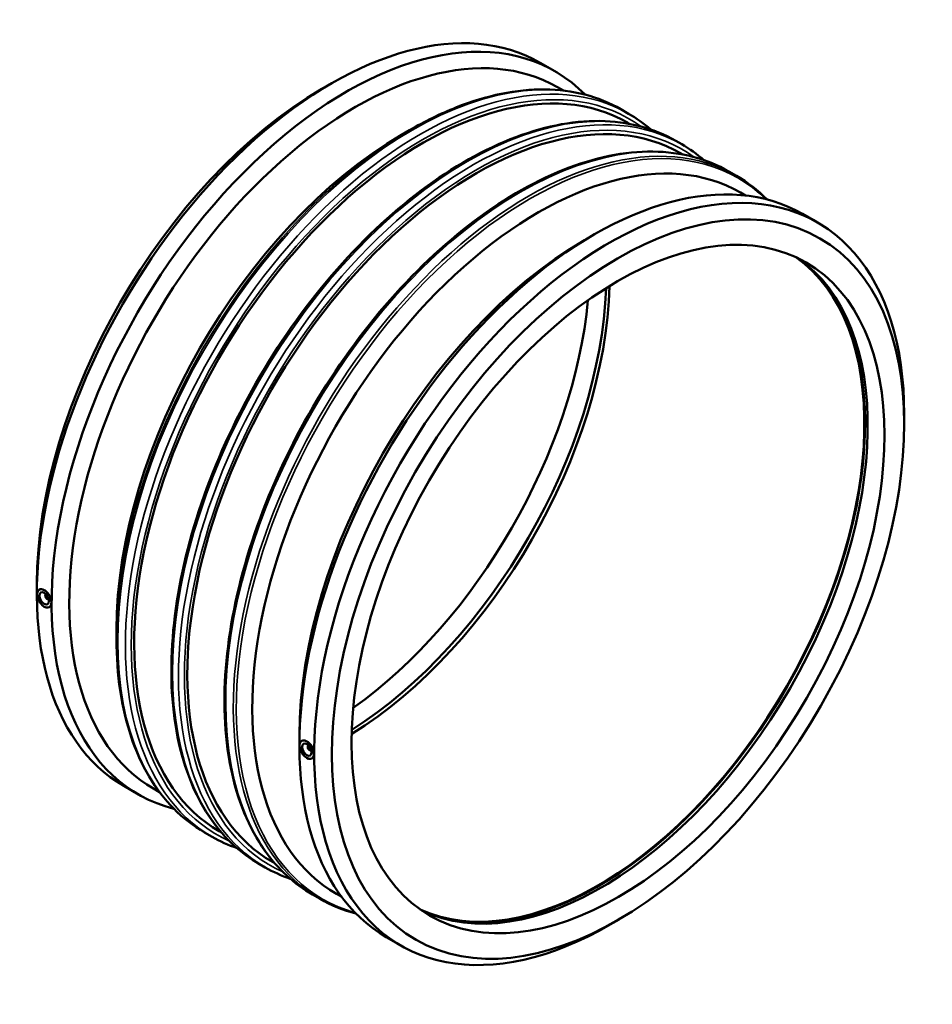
# Model space of a CAD drawing. Header units: millimetres. Extents: x -691 to 1794, y -2121 to 2289.
# Tile 7 of 7: x 1116 to 1794, y 1551 to 2282. Entities that reach past the tile are written whole.
import ezdxf

# ---------------------------------------------------------------- set-up
doc = ezdxf.new("R2010")
doc.units = ezdxf.units.MM
doc.layers.add('Visible (ANSI)', color=7, linetype='Continuous', lineweight=50)
doc.layers.add('Visible Narrow (ANSI)', color=7, linetype='Continuous', lineweight=35)

msp = doc.modelspace()

# ---------------------------------------------------------------- linework, layer by layer
at = {"layer": 'Visible (ANSI)'}
for p, q in [((1502.961, 2250.15), (1513.922, 2243.838)), ((1340.863, 2230.657), (1347.414, 2234.458)), ((1515.857, 2231.992), (1520.295, 2229.436)), ((1563.054, 2215.545), (1568.722, 2212.281)), ((1567.82, 2205.645), (1569.496, 2204.681)), ((1400.048, 2196.575), (1405.959, 2200.005)), ((1603.795, 2192.084), (1608.179, 2189.559)), ((1607.277, 2182.924), (1608.953, 2181.959)), ((1643.251, 2169.362), (1648.92, 2166.098)), ((1651.763, 2153.729), (1655.657, 2151.486)), ((1698.052, 2137.804), (1709.012, 2131.493)), ((1535.954, 2118.312), (1542.504, 2122.113)), ((1773.515, 1981.509), (1773.515, 1989.083)), ((1129.058, 1862.852), (1129.058, 1855.278)), ((1130.796, 1858.622), (1130.828, 1858.64)), ((1135.836, 1855.178), (1135.662, 1855.077)), ((1137.832, 1851.711), (1137.658, 1851.611)), ((1138.281, 1845.623), (1138.313, 1845.642)), ((1188.243, 1828.77), (1188.243, 1821.935)), ((1324.149, 1750.507), (1324.149, 1742.933)), ((1325.919, 1746.295), (1325.886, 1746.277)), ((1330.752, 1742.732), (1330.927, 1742.832)), ((1332.749, 1739.266), (1332.923, 1739.366)), ((1333.404, 1733.296), (1333.372, 1733.278)), ((1193.561, 1712.868), (1204.522, 1706.557)), ((1215.739, 1710.829), (1220.177, 1708.273)), ((1253.654, 1678.263), (1259.322, 1674.999)), ((1264.608, 1679.109), (1266.284, 1678.144)), ((1294.395, 1654.802), (1298.779, 1652.277)), ((1304.065, 1656.388), (1305.741, 1655.423)), ((1333.851, 1632.08), (1339.52, 1628.816)), ((1351.645, 1632.566), (1355.539, 1630.323)), ((1561.711, 1613.704), (1555.16, 1609.903)), ((1388.652, 1600.523), (1399.612, 1594.211))]:
    msp.add_line(p, q, dxfattribs=at)
for centre, major_axis, start_param, end_param in [((1348.261, 1981.509), (154.7, 268.641), 0, 3.1415927), ((1359.222, 1975.197), (154.7, 268.641), 6.1251121, 9.5828512), ((1365.798, 1971.41), (150.059, 260.582), 0, 3.1415927), ((1416.214, 1942.377), (151.606, 263.268), 0, 3.1415927), ((1455.671, 1919.656), (151.606, 263.268), 0, 3.1415927), ((1341.685, 1985.296), (-150.059, -260.582), 3.9289245, 5.4958534), ((1400.87, 1951.214), (-150.059, -260.582), 3.9289245, 5.4958534), ((1501.704, 1893.147), (150.059, 260.582), 0, 3.1415927), ((1543.352, 1869.164), (154.7, 268.641), 0, 3.1415927), ((1554.312, 1862.852), (154.7, 268.641), 5.4958534, 10.2121098), ((1536.776, 1872.951), (-150.059, -260.582), 3.9289245, 5.4958534), ((1545.929, 1867.68), (-139.729, -242.643), 0.0533481, 3.0882446), ((1548.422, 1866.244), (-139.729, -242.643), 0.0444503, 3.0971424), ((1545.929, 1867.68), (-140.103, -243.293), 0.1599339, 2.9816588), ((1356.645, 1976.681), (139.729, 242.643), 3.9570453, 5.4677326), ((1354.151, 1978.117), (139.729, 242.643), 3.9700999, 5.4546781), ((1341.685, 1985.296), (139.729, 242.643), 4.0384327, 5.3863452), ((1134.538, 1852.122), (-3.743, 6.499), 3.9289245, 7.0705172), ((1134.538, 1852.122), (3.743, -6.499), 3.9289245, 7.0705172), ((1136.66, 1853.344), (0.998, -1.733), 2.9593736, 6.4654043), ((1329.629, 1739.777), (-3.743, 6.499), 3.9289245, 7.0705172), ((1329.629, 1739.777), (3.743, -6.499), 3.9289245, 7.0705172), ((1331.751, 1740.999), (0.998, -1.733), 2.9593736, 6.4654043)]:
    msp.add_ellipse(centre, major_axis=major_axis, ratio=0.5780931, start_param=start_param, end_param=end_param, dxfattribs=at)
for centre, major_axis in [((1560.888, 1859.065), (-150.059, -260.582)), ((1560.888, 1859.065), (-139.729, -242.643)), ((1134.538, 1852.122), (2.495, -4.333)), ((1329.629, 1739.777), (2.495, -4.333))]:
    msp.add_ellipse(centre, major_axis=major_axis, ratio=0.5780931, dxfattribs=at)
for points, knots in [([(1563.054, 2215.545), (1554.74, 2220.332), (1545.773, 2223.984), (1526.792, 2228.92), (1516.78, 2230.205), (1495.981, 2230.399), (1485.195, 2229.308), (1463.116, 2224.801), (1451.824, 2221.385), (1429.001, 2212.327), (1417.471, 2206.686), (1405.959, 2200.005)], [3.92892453, 3.92892453, 3.92892453, 3.92892453, 4.0863909, 4.0863909, 4.24385727, 4.24385727, 4.40132365, 4.40132365, 4.55879002, 4.55879002, 4.7162564, 4.7162564, 4.7162564, 4.7162564]), ([(1603.795, 2192.084), (1587.228, 2201.624), (1568.061, 2206.611), (1526.352, 2207.07), (1503.771, 2202.426), (1457.412, 2183.917), (1433.625, 2169.956), (1387.387, 2134.16), (1364.945, 2112.325), (1323.678, 2063.02), (1304.858, 2035.565), (1272.717, 1977.798), (1259.4, 1947.498), (1239.608, 1887.078), (1233.139, 1856.97), (1227.737, 1799.949), (1228.81, 1773.048), (1238.479, 1725.204), (1247.068, 1704.253), (1268.756, 1673.702), (1280.678, 1662.701), (1294.395, 1654.802)], [3.9289245, 3.9289245, 3.9289245, 3.9289245, 4.242705, 4.242705, 4.560821, 4.560821, 4.8822449, 4.8822449, 5.2038751, 5.2038751, 5.525221, 5.525221, 5.8464623, 5.8464623, 6.1678461, 6.1678461, 6.4895136, 6.4895136, 6.8107132, 6.8107132, 7.0705172, 7.0705172, 7.0705172, 7.0705172]), ([(1643.251, 2169.362), (1626.684, 2178.902), (1607.517, 2183.89), (1565.808, 2184.348), (1543.227, 2179.705), (1496.869, 2161.195), (1473.082, 2147.234), (1426.844, 2111.439), (1404.401, 2089.603), (1363.134, 2040.299), (1344.314, 2012.843), (1312.173, 1955.077), (1298.856, 1924.776), (1279.065, 1864.357), (1272.596, 1834.248), (1267.194, 1777.228), (1268.267, 1750.326), (1277.936, 1702.483), (1286.524, 1681.532), (1308.212, 1650.981), (1320.134, 1639.98), (1333.851, 1632.08)], [3.9289245, 3.9289245, 3.9289245, 3.9289245, 4.242705, 4.242705, 4.560821, 4.560821, 4.8822449, 4.8822449, 5.2038751, 5.2038751, 5.525221, 5.525221, 5.8464623, 5.8464623, 6.1678461, 6.1678461, 6.4895136, 6.4895136, 6.8107132, 6.8107132, 7.0705172, 7.0705172, 7.0705172, 7.0705172]), ([(1130.828, 1858.64), (1131.306, 1858.915), (1131.908, 1859.047), (1133.223, 1858.928), (1133.937, 1858.675), (1134.603, 1858.291), (1135.269, 1857.908), (1135.975, 1857.343), (1137.27, 1855.958), (1137.858, 1855.137), (1138.783, 1853.497), (1139.183, 1852.568), (1139.712, 1850.738), (1139.842, 1849.838), (1139.842, 1849.069)], [3.9568257, 3.9568257, 3.9568257, 3.9568257, 4.2379027, 4.2379027, 4.5204295, 4.5204295, 4.5204295, 4.8029563, 4.8029563, 5.0854832, 5.0854832, 5.36801, 5.36801, 5.6505369, 5.6505369, 5.6505369, 5.6505369]), ([(1139.842, 1849.069), (1139.842, 1848.299), (1139.712, 1847.556), (1139.183, 1846.364), (1138.783, 1845.914), (1138.318, 1845.644), (1138.316, 1845.643), (1138.313, 1845.642)], [1.13010737, 1.13010737, 1.13010737, 1.13010737, 1.41263422, 1.41263422, 1.69516106, 1.69516106, 1.69661095, 1.69661095, 1.69661095, 1.69661095]), ([(1188.243, 1821.935), (1188.243, 1808.625), (1189.151, 1795.821), (1192.773, 1771.536), (1195.486, 1760.054), (1202.67, 1738.696), (1207.14, 1728.819), (1217.747, 1710.927), (1223.885, 1702.913), (1237.681, 1688.974), (1245.34, 1683.051), (1253.654, 1678.263)], [0, 0, 0, 0, 0.15746637, 0.15746637, 0.31493275, 0.31493275, 0.47239912, 0.47239912, 0.6298655, 0.6298655, 0.78733187, 0.78733187, 0.78733187, 0.78733187]), ([(1325.919, 1746.295), (1326.396, 1746.57), (1326.998, 1746.702), (1328.314, 1746.582), (1329.027, 1746.329), (1330.359, 1745.562), (1331.066, 1744.997), (1332.361, 1743.612), (1332.948, 1742.792), (1333.874, 1741.152), (1334.274, 1740.222), (1334.803, 1738.393), (1334.932, 1737.493), (1334.932, 1736.723)], [1.6966109, 1.6966109, 1.6966109, 1.6966109, 1.9776879, 1.9776879, 2.2602147, 2.2602147, 2.5427416, 2.5427416, 2.8252684, 2.8252684, 3.1077953, 3.1077953, 3.3903221, 3.3903221, 3.3903221, 3.3903221]), ([(1334.932, 1736.723), (1334.932, 1735.953), (1334.803, 1735.211), (1334.274, 1734.019), (1333.874, 1733.569), (1333.409, 1733.299), (1333.407, 1733.298), (1333.404, 1733.296)], [3.39032212, 3.39032212, 3.39032212, 3.39032212, 3.67284896, 3.67284896, 3.95537581, 3.95537581, 3.9568257, 3.9568257, 3.9568257, 3.9568257])]:
    msp.add_open_spline(points, degree=3, knots=knots, dxfattribs=at)
for points in [[(1585.288, 2200.497), (1580.117, 2204.969), (1574.582, 2208.906), (1568.722, 2212.281)], [(1624.745, 2177.776), (1619.573, 2182.247), (1614.038, 2186.185), (1608.179, 2189.559)], [(1671.677, 2148.533), (1664.808, 2155.453), (1657.188, 2161.337), (1648.92, 2166.098)], [(1259.322, 1674.999), (1265.182, 1671.625), (1271.366, 1668.814), (1277.829, 1666.585)], [(1298.779, 1652.277), (1304.638, 1648.903), (1310.822, 1646.092), (1317.285, 1643.864)], [(1339.52, 1628.816), (1347.788, 1624.055), (1356.702, 1620.417), (1366.134, 1617.95)]]:
    msp.add_open_spline(points, degree=3, dxfattribs=at)
at = {"layer": 'Visible Narrow (ANSI)'}
for centre, major_axis, start_param, end_param in [((1408.354, 1946.904), (-154.7, -268.641), 3.1415927, 6.2831853), ((1414.022, 1943.64), (154.7, 268.641), 0, 3.1415927), ((1416.214, 1942.377), (-153.153, -265.954), 3.083191, 6.341587), ((1449.095, 1923.443), (-154.7, -268.641), 3.1415927, 6.2831853), ((1453.479, 1920.918), (154.7, 268.641), 0, 3.1415927), ((1455.671, 1919.656), (-153.153, -265.954), 3.083191, 6.341587), ((1488.551, 1900.721), (-154.7, -268.641), 3.1415927, 6.2831853), ((1494.22, 1897.457), (154.7, 268.641), 0, 3.1415927), ((1406.804, 1947.796), (-154.247, -267.854), 3.9289245, 5.4958534), ((1495.77, 1896.565), (-154.247, -267.854), 2.9970165, 6.4277615)]:
    msp.add_ellipse(centre, major_axis=major_axis, ratio=0.5780931, start_param=start_param, end_param=end_param, dxfattribs=at)

doc.saveas('drawing.dxf')
